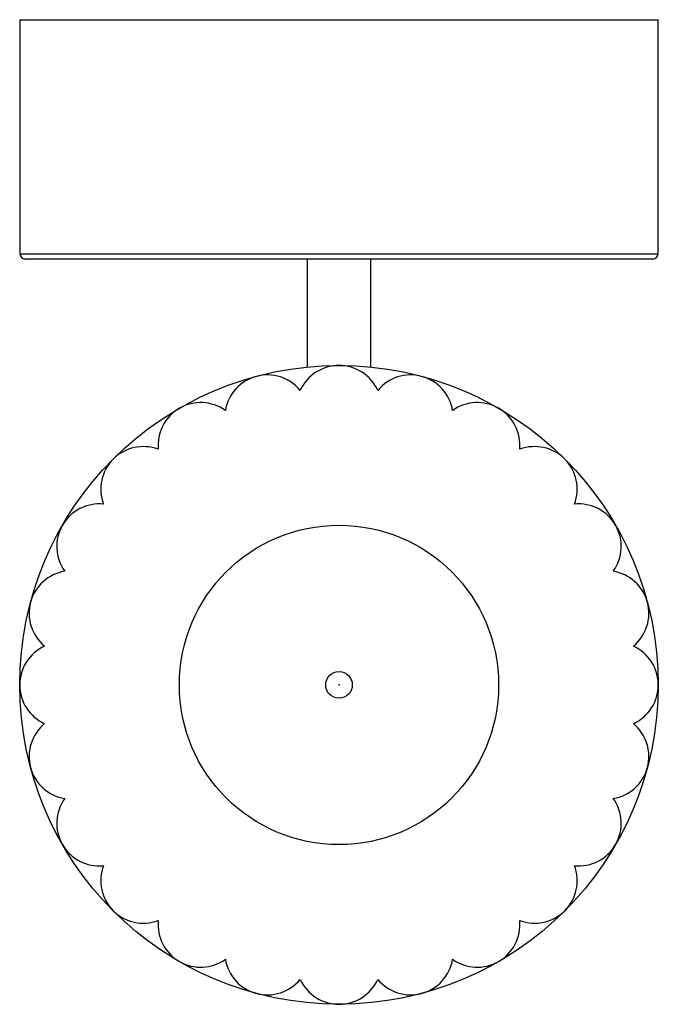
# Paper-space layout '_Inferior' of a CAD drawing. Header units: inches. Extents: x -2.36 to 2.36, y -2.36 to 4.92.
import ezdxf

# ---------------------------------------------------------------- set-up
doc = ezdxf.new("R2010")
doc.units = ezdxf.units.IN
doc.header["$MEASUREMENT"] = 0
doc.header["$PDSIZE"] = -1

psp = doc.layouts.new('_Inferior')

# ---------------------------------------------------------------- linework, layer by layer
at = {"color": 7, "linetype": 'Continuous', "lineweight": 25}
for p, q in [((-2.36, 4.9196), (-2.36, 3.189)), ((-2.36, 4.9196), (2.36, 4.9196)), ((2.36, 3.189), (2.36, 4.9196)), ((-2.36, 3.189), (2.36, 3.189)), ((2.3206, 3.1496), (-2.3206, 3.1496)), ((-0.2362, 3.1496), (-0.2362, 2.3504)), ((0.2362, 2.3504), (0.2362, 3.1496))]:
    psp.add_line(p, q, dxfattribs=at)
for radius in [2.3622, 1.1811]:
    psp.add_circle((0, 0), radius, dxfattribs=at)
at = {"color": 7, "linetype": 'Continuous'}
psp.add_circle((0, 0), 0.0984, dxfattribs=at)
at = {"color": 7, "linetype": 'Continuous', "lineweight": 25}
for centre, start, end in [((-2.3206, 3.189), 180, 270), ((2.3206, 3.189), 270, 0)]:
    psp.add_arc(centre, 0.0394, start, end, dxfattribs=at)
at = {"color": 7, "linetype": 'Continuous'}
for centre, start, end in [((0, 2.0472), 24.45974, 155.54026), ((-0.5299, 1.9775), 39.45974, 170.54026), ((0.5299, 1.9775), 9.45974, 140.54026), ((-1.0236, 1.773), 54.45974, 185.54026), ((1.0236, 1.773), 354.45974, 125.54026), ((-1.4476, 1.4476), 69.45974, 200.54026), ((1.4476, 1.4476), 339.45974, 110.54026), ((-1.773, 1.0236), 84.45974, 215.54026), ((1.773, 1.0236), 324.45974, 95.54026), ((-1.9775, 0.5299), 99.45974, 230.54026), ((1.9775, 0.5299), 309.45974, 80.54026), ((-2.0472, 0), 114.45974, 245.54026), ((2.0472, 0), 294.45974, 65.54026), ((-1.9775, -0.5299), 129.45974, 260.54026), ((1.9775, -0.5299), 279.45974, 50.54026), ((-1.773, -1.0236), 144.45974, 275.54026), ((1.773, -1.0236), 264.45974, 35.54026), ((-1.4476, -1.4476), 159.45974, 290.54026), ((1.4476, -1.4476), 249.45974, 20.54026), ((-1.0236, -1.773), 174.45974, 305.54026), ((1.0236, -1.773), 234.45974, 5.54026), ((-0.5299, -1.9775), 189.45974, 320.54026), ((0.5299, -1.9775), 219.45974, 350.54026), ((0, -2.0472), 204.45974, 335.54026)]:
    psp.add_arc(centre, 0.315, start, end, dxfattribs=at)
psp.add_point((0, 0), dxfattribs=at)

doc.saveas('drawing.dxf')
